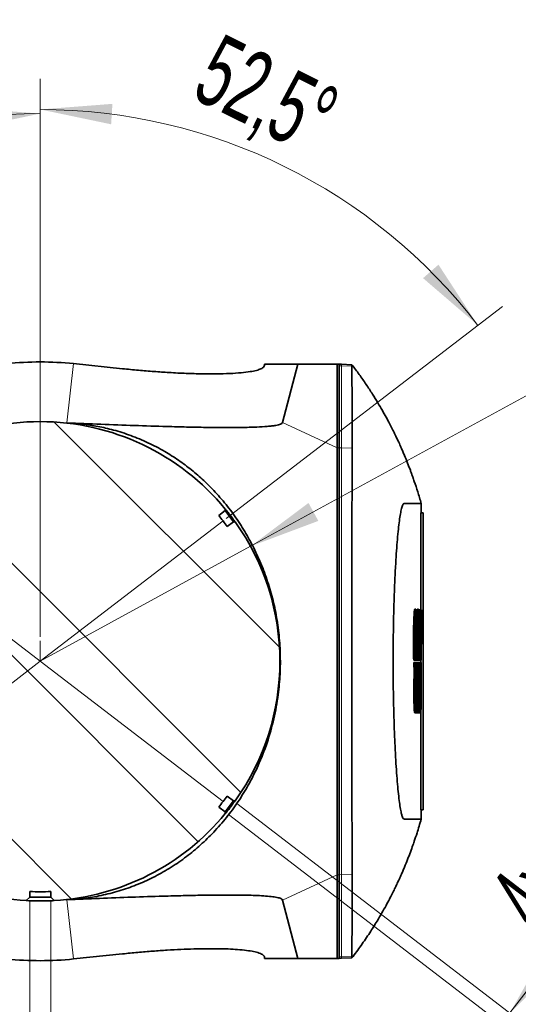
# Model space of a CAD drawing. Header units: millimetres. Extents: x 0 to 11920, y 0 to 8400.
# Tile 60 of 120: x 10839 to 11326, y 2299 to 3260. Entities that reach past the tile are written whole.
import ezdxf

# ---------------------------------------------------------------- set-up
doc = ezdxf.new("R2010")
doc.units = ezdxf.units.MM
doc.header["$LTSCALE"] = 20
doc.header["$PDSIZE"] = -1
doc.styles.add('SLDTEXTSTYLE0', font='TXT', dxfattribs={"width": 0.605})
doc.dimstyles.new('SLDDIMSTYLE11', dxfattribs={"dimtxt": 70, "dimasz": 70, "dimexe": 0, "dimexo": 0.0625, "dimgap": 17.5, "dimtad": 1, "dimdec": 1, "dimlfac": 0.5, "dimrnd": 1e-09, "dimzin": 12, "dimdsep": 46, "dimtxsty": 'SLDTEXTSTYLE0', "dimsah": 1, "dimcen": 0.09, "dimadec": 0, "dimazin": 3, "dimtfac": 1, "dimtmove": 0, "dimatfit": 0, "dimfxl": 1, "dimfrac": 2, "dimtolj": 1, "dimtzin": 12, "dimarcsym": 0})
doc.dimstyles.new('SLDDIMSTYLE12', dxfattribs={"dimtxt": 70, "dimasz": 70, "dimexe": 0, "dimexo": 0.0625, "dimgap": 17.5, "dimtad": 0, "dimtih": 1, "dimtoh": 1, "dimdec": 1, "dimlfac": 0.5, "dimrnd": 1e-09, "dimzin": 12, "dimdsep": 46, "dimtxsty": 'SLDTEXTSTYLE0', "dimsah": 1, "dimcen": 0, "dimadec": 0, "dimazin": 3, "dimtfac": 1, "dimtofl": 0, "dimtmove": 0, "dimatfit": 3, "dimfxl": 1, "dimfrac": 2, "dimtolj": 1, "dimtzin": 12, "dimarcsym": 0})
doc.dimstyles.new('SLDDIMSTYLE15', dxfattribs={"dimtxt": 70, "dimasz": 70, "dimexe": 0, "dimexo": 0.0625, "dimgap": 17.5, "dimtad": 1, "dimdec": 4, "dimlfac": 10, "dimzin": 12, "dimdsep": 46, "dimtxsty": 'SLDTEXTSTYLE0', "dimsah": 1, "dimcen": 0.09, "dimadec": 1, "dimazin": 3, "dimtfac": 1, "dimtofl": 0, "dimtmove": 0, "dimatfit": 3, "dimfxl": 1, "dimfrac": 2, "dimtolj": 1, "dimtzin": 12, "dimarcsym": 0})

# ---------------------------------------------------------------- blocks, each defined once
blk = doc.blocks.new('_D_78')
at = {"color": 7, "linetype": 'Continuous', "lineweight": 0}
for p, q in [((10858.78, 2657.85), (10858.78, 3202.65)), ((11040.46, 2773.32), (11309.99, 2980.13))]:
    blk.add_line(p, q, dxfattribs=at)
at = {"color": 7, "linetype": 'Continuous', "lineweight": 18}
blk.add_arc((10858.78, 2633.91), 538.73, 37.5, 90, dxfattribs=at)
for points in [[(10858.78, 3172.65), (10927.99, 3158.15), (10929.28, 3178.11)], [(11286.19, 2961.87), (11247.6, 3021.13), (11232.55, 3007.95)]]:
    blk.add_solid(points, dxfattribs=at)
at = {"color": 7, "linetype": 'Continuous', "lineweight": 18, "insert": (11035.77, 3247.92), "char_height": 70, "attachment_point": 1, "rotation": 333.75, "style": 'SLDTEXTSTYLE0'}
blk.add_mtext('52,5°', dxfattribs=at)
blk = doc.blocks.new('_D_79')
at = {"color": 7, "linetype": 'Continuous', "lineweight": 0}
for p, q in [((10858.78, 2657.85), (10858.78, 3198.6)), ((10677.1, 2773.32), (10410.78, 2977.67))]:
    blk.add_line(p, q, dxfattribs=at)
at = {"color": 7, "linetype": 'Continuous', "lineweight": 18}
blk.add_arc((10858.78, 2633.91), 534.69, 90, 142.5, dxfattribs=at)
for points in [[(10858.78, 3168.6), (10788.28, 3174.02), (10789.58, 3154.06)], [(10434.58, 2959.41), (10488.24, 3005.46), (10473.2, 3018.64)]]:
    blk.add_solid(points, dxfattribs=at)
at = {"color": 7, "linetype": 'Continuous', "lineweight": 18, "insert": (10481.19, 3144.48), "char_height": 70, "attachment_point": 1, "rotation": 26.25, "style": 'SLDTEXTSTYLE0'}
blk.add_mtext('52,5°', dxfattribs=at)
blk = doc.blocks.new('SW_SYMBOL_HOLE_DEPTH')
at = {"color": 0, "linetype": 'Continuous', "lineweight": 18}
for p, q in [((0, 17500), (16000, 17500)), ((8000, 17500), (8000, 1500)), ((2000, 11100), (8000, 1500)), ((14000, 11100), (8000, 1500))]:
    blk.add_line(p, q, dxfattribs=at)
blk = doc.blocks.new('_D_80')
at = {"color": 7, "linetype": 'Continuous', "lineweight": 0}
for p, q in [((10848.58, 2399.71), (10848.58, 2126.04)), ((10868.98, 2399.71), (10868.98, 2126.04)), ((10848.58, 2156.04), (10363.08, 2156.04)), ((10848.58, 2156.04), (10868.98, 2156.04)), ((10868.98, 2156.04), (10988.98, 2156.04))]:
    blk.add_line(p, q, dxfattribs=at)
at = {"color": 7, "linetype": 'Continuous', "lineweight": 18}
for points in [[(10848.58, 2156.04), (10778.58, 2166.04), (10778.58, 2146.04)], [(10868.98, 2156.04), (10938.98, 2146.04), (10938.98, 2166.04)]]:
    blk.add_solid(points, dxfattribs=at)
at = {"color": 7, "linetype": 'Continuous', "lineweight": 18, "xscale": 0.004511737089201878, "yscale": 0.004511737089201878, "zscale": 0.004511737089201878}
blk.add_blockref('SW_SYMBOL_HOLE_DEPTH', (10550.13, 2166.16), dxfattribs=at)
at = {"color": 7, "linetype": 'Continuous', "lineweight": 18, "char_height": 70, "attachment_point": 1, "style": 'SLDTEXTSTYLE0'}
for s, insert in [('M12', (10363.08, 2246.47)), ('20', (10646.82, 2246.47))]:
    blk.add_mtext(s, dxfattribs=dict(at, insert=insert))
blk = doc.blocks.new('_D_81')
at = {"color": 7, "linetype": 'Continuous', "lineweight": 0}
for p, q in [((11064.1, 2746.15), (11361.79, 2908.89)), ((11361.79, 2908.89), (11621.63, 2908.89)), ((10858.78, 2633.91), (11064.1, 2746.15))]:
    blk.add_line(p, q, dxfattribs=at)
at = {"color": 7, "linetype": 'Continuous', "lineweight": 18}
blk.add_solid([(11064.1, 2746.15), (11130.32, 2770.96), (11120.73, 2788.5)], dxfattribs=at)
at = {"color": 7, "linetype": 'Continuous', "lineweight": 18, "insert": (11391.79, 2999.13), "char_height": 70, "attachment_point": 1, "style": 'SLDTEXTSTYLE0'}
blk.add_mtext('R117', dxfattribs=at)
blk = doc.blocks.new('_D_82')
at = {"color": 7, "linetype": 'Continuous', "lineweight": 0}
for p, q in [((11317.38, 2290.59), (11648.41, 2722)), ((11050.74, 2495.18), (11341.18, 2272.32)), ((11042.47, 2484.39), (11332.9, 2261.53)), ((11309.1, 2279.8), (11317.38, 2290.59)), ((11309.1, 2279.8), (11236.05, 2184.6))]:
    blk.add_line(p, q, dxfattribs=at)
at = {"color": 7, "linetype": 'Continuous', "lineweight": 18}
for points in [[(11317.38, 2290.59), (11367.92, 2340.03), (11352.06, 2352.21)], [(11309.1, 2279.8), (11258.55, 2230.35), (11274.42, 2218.18)]]:
    blk.add_solid(points, dxfattribs=at)
at = {"color": 7, "linetype": 'Continuous', "lineweight": 18, "xscale": 0.004511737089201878, "yscale": 0.004511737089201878, "zscale": 0.004511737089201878, "rotation": 52.5000000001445}
blk.add_blockref('SW_SYMBOL_HOLE_DEPTH', (11516.42, 2566.61), dxfattribs=at)
at = {"color": 7, "linetype": 'Continuous', "lineweight": 18, "char_height": 70, "attachment_point": 1, "rotation": 52.5, "style": 'SLDTEXTSTYLE0'}
for s, insert in [('13', (11511.57, 2692.21)), ('4x M8', (11293.26, 2407.71))]:
    blk.add_mtext(s, dxfattribs=dict(at, insert=insert))

msp = doc.modelspace()

# ---------------------------------------------------------------- hatches: boundary and pattern name
at = {"linetype": 'Continuous', "lineweight": 18}
h = msp.add_hatch(dxfattribs=at)
h.set_pattern_fill('ANSI32', scale=20, angle=90, style=0)
edge = h.paths.add_edge_path(flags=0)
edge.add_arc((10858.778844, 2633.910982), 234, 144.438647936, 215.561352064)
edge.add_line((10668.421426, 2497.822578), (10669.986276, 2497.616562))
edge.add_line((10669.986276, 2497.616562), (10676.216304, 2502.397031))
edge.add_arc((10858.778844, 2633.910982), 225, 215.768130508, 219.231869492)
edge.add_line((10684.49546, 2491.607425), (10678.265431, 2486.826957))
edge.add_line((10678.265431, 2486.826957), (10678.059415, 2485.262107))
edge.add_arc((10858.778844, 2633.910982), 234, 219.438647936, 266.667079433)
edge.add_line((10845.174637, 2400.306775), (10848.578844, 2403.710982))
edge.add_line((10848.578844, 2403.710982), (10848.578844, 2409.142301))
edge.add_arc((10858.778844, 2633.910982), 225, 267.401700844, 272.598299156)
edge.add_line((10868.978844, 2409.142301), (10868.978844, 2403.710982))
edge.add_line((10868.978844, 2403.710982), (10872.383051, 2400.306775))
edge.add_arc((10858.778844, 2633.910982), 234, 273.332920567, 320.561352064)
edge.add_line((11039.498272, 2485.262107), (11039.292256, 2486.826957))
edge.add_line((11039.292256, 2486.826957), (11033.062227, 2491.607425))
edge.add_arc((10858.778844, 2633.910982), 225, 320.768130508, 324.231869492)
edge.add_line((11041.341383, 2502.397031), (11047.571411, 2497.616562))
edge.add_line((11047.571411, 2497.616562), (11049.136261, 2497.822578))
edge.add_arc((10858.778844, 2633.910982), 234, 324.438647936, 395.561352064)
edge.add_line((11049.136261, 2769.999385), (11047.571411, 2770.205402))
edge.add_line((11047.571411, 2770.205402), (11041.341383, 2765.424933))
edge.add_arc((10858.778844, 2633.910982), 225, 35.768130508, 39.231869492)
edge.add_line((11033.062227, 2776.214538), (11039.292256, 2780.995007))
edge.add_line((11039.292256, 2780.995007), (11039.498272, 2782.559857))
edge.add_arc((10858.778844, 2633.910982), 234, 39.438647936, 140.561352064)
edge.add_line((10678.059415, 2782.559857), (10678.265431, 2780.995007))
edge.add_line((10678.265431, 2780.995007), (10684.49546, 2776.214538))
edge.add_arc((10858.778844, 2633.910982), 225, 140.768130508, 144.231869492)
edge.add_line((10676.216304, 2765.424933), (10669.986276, 2770.205402))
edge.add_line((10669.986276, 2770.205402), (10668.421426, 2769.999385))

# ---------------------------------------------------------------- linework, layer by layer
at = {"color": 8, "linetype": 'Continuous', "lineweight": 18}
for p, q in [((10891.373771, 2924.501307), (10884.884942, 2866.652092)), ((11152.778844, 2922.292918), (11150.778844, 2922.362219)), ((11152.778844, 2922.292918), (11152.778844, 2923.84114)), ((11152.778844, 2842.21548), (11152.778844, 2922.292918)), ((11163.126882, 2921.934355), (11152.778844, 2922.292918)), ((11095.329462, 2867.015631), (11148.778844, 2842.284781)), ((11150.778844, 2842.284781), (11148.778844, 2842.284781)), ((11152.778844, 2842.21548), (11150.778844, 2842.284781)), ((11163.281143, 2841.851572), (11152.778844, 2842.21548)), ((11152.778844, 2425.606483), (11152.778844, 2842.21548)), ((11095.329462, 2400.806333), (11148.778844, 2425.537183)), ((11150.778844, 2425.537183), (11148.778844, 2425.537183)), ((11152.778844, 2425.606483), (11150.778844, 2425.537183)), ((11163.281144, 2425.970392), (11152.778844, 2425.606483)), ((11152.778844, 2345.529045), (11152.778844, 2425.606483)), ((10891.373771, 2343.320656), (10884.884942, 2401.169871)), ((11152.778844, 2345.529045), (11150.778844, 2345.459745)), ((11163.126882, 2345.887608), (11152.778844, 2345.529045)), ((11152.778844, 2343.980823), (11152.778844, 2345.529045))]:
    msp.add_line(p, q, dxfattribs=at)
at = {"color": 7, "linetype": 'Continuous', "lineweight": 35}
for p, q in [((10891.373771, 2924.501307), (10939.144864, 2919.541119)), ((11077.840812, 2923.910982), (11077.826629, 2923.098416)), ((11110.364106, 2923.910982), (11077.840812, 2923.910982)), ((11095.329462, 2867.015631), (11110.364106, 2923.910982)), ((11148.778844, 2923.910982), (11110.364106, 2923.910982)), ((11148.778844, 2923.910982), (11148.778844, 2842.284781)), ((11150.778844, 2923.910982), (11148.778844, 2923.910982)), ((11150.778844, 2922.362219), (11150.778844, 2923.910982)), ((11152.778844, 2923.84114), (11150.778844, 2923.910982)), ((11150.778844, 2842.284781), (11150.778844, 2922.362219)), ((11163.107502, 2923.480456), (11152.778844, 2923.84114)), ((11148.778844, 2842.284781), (11148.778844, 2425.537183)), ((11150.778844, 2425.537183), (11150.778844, 2842.284781)), ((11230.778844, 2787.910982), (11230.778844, 2778.910982)), ((11033.062227, 2776.214538), (11039.292256, 2780.995007)), ((11039.292256, 2780.995007), (11039.498272, 2782.559857)), ((11047.571411, 2770.205402), (11039.292256, 2780.995007)), ((11230.431011, 2684.298982), (11230.431011, 2778.910982)), ((11230.431011, 2778.910982), (11232.778844, 2778.910982)), ((11232.778844, 2778.910982), (11232.778844, 2488.910982)), ((11047.571411, 2770.205402), (11041.341383, 2765.424933)), ((11049.136261, 2769.999385), (11047.571411, 2770.205402)), ((11225.453968, 2684.793221), (11224.452503, 2684.793221)), ((11225.659166, 2635.164982), (11225.659166, 2684.298982)), ((11225.750347, 2684.298982), (11225.659166, 2684.298982)), ((11225.750347, 2684.298982), (11225.750347, 2635.164982)), ((11226.719475, 2684.298982), (11225.750347, 2684.298982)), ((11226.719475, 2635.164982), (11226.719475, 2684.298982)), ((11228.06133, 2684.793222), (11227.059965, 2684.793222)), ((11228.218238, 2635.164982), (11228.218238, 2684.298982)), ((11228.287693, 2684.298982), (11228.218238, 2684.298982)), ((11228.287693, 2684.298982), (11228.287693, 2635.164982)), ((11229.014914, 2684.298982), (11228.287693, 2684.298982)), ((11229.014914, 2635.164982), (11229.014914, 2684.298982)), ((11229.266074, 2684.298982), (11229.014914, 2684.298982)), ((11229.770793, 2684.298982), (11229.266074, 2684.298982)), ((11230.724002, 2684.298982), (11229.770793, 2684.298982)), ((11231.041033, 2684.298982), (11230.724002, 2684.298982)), ((11230.262749, 2663.778982), (11229.917881, 2663.778982)), ((11230.262749, 2635.164982), (11230.262749, 2663.778982)), ((11230.307944, 2663.778982), (11230.262749, 2663.778982)), ((11230.307944, 2663.778982), (11230.307944, 2635.164982)), ((11230.612578, 2663.778982), (11230.307944, 2663.778982)), ((11224.429854, 2635.164982), (11223.429854, 2635.164982)), ((11224.429854, 2635.164982), (11225.659166, 2635.164982)), ((11225.750347, 2635.164982), (11225.659166, 2635.164982)), ((11225.750347, 2635.164982), (11226.719475, 2635.164982)), ((11227.267432, 2635.164982), (11226.719475, 2635.164982)), ((11227.267432, 2635.164982), (11228.218238, 2635.164982)), ((11228.287693, 2635.164982), (11228.218238, 2635.164982)), ((11228.287693, 2635.164982), (11229.014914, 2635.164982)), ((11229.65152, 2635.164982), (11229.014914, 2635.164982)), ((11229.65152, 2635.164982), (11230.262749, 2635.164982)), ((11230.307944, 2635.164982), (11230.262749, 2635.164982)), ((11230.307944, 2635.164982), (11230.807474, 2635.164982)), ((11230.431011, 2632.656982), (11230.431011, 2635.164982)), ((11224.503868, 2632.656982), (11223.503868, 2632.656982)), ((11223.98914, 2623.415497), (11223.853138, 2625.146456)), ((11225.659166, 2632.656982), (11224.503868, 2632.656982)), ((11225.659166, 2583.522982), (11225.659166, 2632.656982)), ((11225.750347, 2632.656982), (11225.659166, 2632.656982)), ((11225.750347, 2632.656982), (11225.750347, 2583.522982)), ((11226.719475, 2632.656982), (11225.750347, 2632.656982)), ((11226.719475, 2583.522982), (11226.719475, 2632.656982)), ((11227.325368, 2632.656982), (11226.719475, 2632.656982)), ((11228.218238, 2632.656982), (11227.325368, 2632.656982)), ((11228.218238, 2583.522982), (11228.218238, 2632.656982)), ((11228.287693, 2632.656982), (11228.218238, 2632.656982)), ((11228.287693, 2632.656982), (11228.287693, 2583.522982)), ((11229.014914, 2632.656982), (11228.287693, 2632.656982)), ((11229.014914, 2583.522982), (11229.014914, 2632.656982)), ((11229.670334, 2632.656982), (11229.014914, 2632.656982)), ((11230.262749, 2632.656982), (11229.670334, 2632.656982)), ((11230.262749, 2583.522982), (11230.262749, 2632.656982)), ((11230.307944, 2632.656982), (11230.262749, 2632.656982)), ((11230.307944, 2632.656982), (11230.307944, 2583.522982)), ((11230.794692, 2632.656982), (11230.307944, 2632.656982)), ((11224.98914, 2623.415497), (11223.98914, 2623.415497)), ((11227.703144, 2623.415497), (11226.703144, 2623.415497)), ((11225.368748, 2583.522982), (11224.368748, 2583.522982)), ((11225.368748, 2583.522982), (11225.659166, 2583.522982)), ((11225.750347, 2583.522982), (11225.659166, 2583.522982)), ((11225.750347, 2583.522982), (11226.719475, 2583.522982)), ((11227.995962, 2583.522982), (11226.995962, 2583.522982)), ((11227.995962, 2583.522982), (11228.218238, 2583.522982)), ((11228.287693, 2583.522982), (11228.218238, 2583.522982)), ((11228.287693, 2583.522982), (11229.014914, 2583.522982)), ((11230.022059, 2583.522982), (11229.022059, 2583.522982)), ((11230.022059, 2583.522982), (11230.262749, 2583.522982)), ((11230.307944, 2583.522982), (11230.262749, 2583.522982)), ((11230.307944, 2583.522982), (11230.527423, 2583.522982)), ((11230.431011, 2488.910982), (11230.431011, 2583.522982)), ((11041.341383, 2502.397031), (11047.571411, 2497.616562)), ((11039.292256, 2486.826957), (11033.062227, 2491.607425)), ((11039.292256, 2486.826957), (11047.571411, 2497.616562)), ((11047.571411, 2497.616562), (11049.136261, 2497.822578)), ((11039.498272, 2485.262107), (11039.292256, 2486.826957)), ((11230.431011, 2488.910982), (11232.778844, 2488.910982)), ((11230.778844, 2488.910982), (11230.778844, 2479.910982)), ((11148.778844, 2425.537183), (11148.778844, 2343.910982)), ((11150.778844, 2345.459745), (11150.778844, 2425.537183)), ((10845.174637, 2400.306775), (10848.578844, 2403.710982)), ((10848.578844, 2403.710982), (10848.578844, 2409.142301)), ((10848.578844, 2403.710982), (10868.978844, 2403.710982)), ((10868.978844, 2409.142301), (10868.978844, 2403.710982)), ((10868.978844, 2403.710982), (10872.383051, 2400.306775)), ((11110.364106, 2343.910982), (11095.329462, 2400.806333)), ((10939.144864, 2348.280844), (10891.373771, 2343.320656)), ((11150.778844, 2343.910982), (11150.778844, 2345.459745)), ((11077.840812, 2343.910982), (11077.826629, 2344.723548)), ((11110.364106, 2343.910982), (11077.840812, 2343.910982)), ((11148.778844, 2343.910982), (11110.364106, 2343.910982)), ((11150.778844, 2343.910982), (11148.778844, 2343.910982)), ((11152.778844, 2343.980823), (11150.778844, 2343.910982)), ((11163.107502, 2344.341508), (11152.778844, 2343.980823))]:
    msp.add_line(p, q, dxfattribs=at)
at = {"color": 7, "linetype": 'Continuous', "lineweight": 18}
for p, q in [((10680.274342, 2770.882303), (10858.778844, 2633.910982)), ((10858.778844, 2633.910982), (11037.283345, 2770.882303)), ((10858.778844, 2633.910982), (10858.778844, 2653.850871)), ((10858.778844, 2633.910982), (10680.274342, 2496.93966)), ((11037.283345, 2496.93966), (10858.778844, 2633.910982))]:
    msp.add_line(p, q, dxfattribs=at)
at = {"color": 7, "linetype": 'Continuous', "lineweight": 35, "flags": 128}
for points in [[(11163.281143, 2841.851572), (11163.197299, 2882.090531), (11163.126882, 2921.934355)], [(11230.778844, 2787.910982), (11230.778844, 2787.910982)], [(11230.778844, 2479.910982), (11230.778844, 2479.910982)], [(11163.126882, 2345.887608), (11163.198494, 2386.126129), (11163.281144, 2425.970392)]]:
    msp.add_lwpolyline(points, dxfattribs=at)
at = {"color": 7, "linetype": 'Continuous', "lineweight": 35}
for radius, start, end in [(234, 39.438647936, 140.561352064), (225, 35.768130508, 39.231869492), (234, 324.438647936, 35.561352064), (225, 320.768130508, 324.231869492), (234, 219.438647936, 266.667079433), (234, 273.332920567, 320.561352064), (225, 267.401700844, 272.598299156)]:
    msp.add_arc((10858.778844, 2633.910982), radius, start, end, dxfattribs=at)
for centre, major_axis, ratio, start_param, end_param in [((10858.778844, 2608.571947), (0, 317.617058), 0.99681261, 6.1800510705, 6.3863195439), ((2031.778844, 2069.193751), (0, 26319.7411), 0.3495475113, 4.7338943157, 4.7357615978), ((2031.778844, 2134.420935), (0, 26319.7411), 0.3495475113, 4.7325029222, 4.7332827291), ((2031.778844, 3082.84996), (0, 26319.7411), 0.3495475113, 4.6964660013, 4.6972457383), ((2031.778844, 3017.622776), (0, 26319.7411), 0.3495475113, 4.6978572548, 4.6997242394), ((2031.778844, 2069.193751), (0, 26319.7411), 0.3495475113, 4.7319318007, 4.7337990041), ((2031.778844, 3017.622776), (0, 26319.7411), 0.3495475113, 4.695894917, 4.697761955), ((2030.778844, 2069.193751), (0, 26319.7411), 0.3495475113, 4.7319318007, 4.7319715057), ((10858.778844, 2659.250017), (0, 317.617058), 0.99681261, 3.0384584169, 3.2447268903)]:
    msp.add_ellipse(centre, major_axis=major_axis, ratio=ratio, start_param=start_param, end_param=end_param, dxfattribs=at)
for points, knots in [([(11077.826629, 2923.098416), (11077.64015, 2922.438791), (11077.266275, 2921.116301), (11074.475074, 2919.398622), (11070.115173, 2917.893925), (11063.761752, 2916.581591), (11055.155915, 2915.523461), (11044.114511, 2914.782881), (11031.346502, 2914.435551), (11017.031242, 2914.491454), (11001.500787, 2914.925667), (10985.648516, 2915.699877), (10969.918076, 2916.759658), (10954.724293, 2917.990987), (10944.331154, 2919.02509), (10939.144864, 2919.541119)], [0, 0, 0, 0, 0.07523538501, 0.15084053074, 0.22644251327, 0.3016735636, 0.38752728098, 0.47366847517, 0.55946844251, 0.64014941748, 0.72113508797, 0.80173626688, 0.86776089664, 0.93401124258, 1, 1, 1, 1]), ([(11224.00357, 2809.462341), (11223.752465, 2810.197211), (11223.184459, 2811.859501), (11222.258593, 2814.495692), (11221.224982, 2817.380313), (11219.663647, 2821.636632), (11217.490756, 2827.34166), (11214.966275, 2833.600316), (11212.834371, 2838.648028), (11211.170902, 2842.477338), (11209.165533, 2846.940178), (11207.042574, 2851.498503), (11204.914297, 2855.929456), (11202.519471, 2860.753086), (11199.739186, 2866.160467), (11196.470306, 2872.27278), (11192.651137, 2879.105671), (11188.234272, 2886.640541), (11182.989723, 2895.132925), (11176.938696, 2904.361665), (11170.245337, 2913.998175), (11165.470331, 2920.333978), (11163.101928, 2923.476535)], [0, 0, 0, 0, 0.04106509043, 0.09289011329, 0.14480423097, 0.19666420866, 0.31774658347, 0.43563571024, 0.49353589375, 0.54787544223, 0.59511359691, 0.62657308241, 0.65539271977, 0.68245588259, 0.70878124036, 0.7386906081, 0.771295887, 0.8084911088, 0.85031942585, 0.89894813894, 0.94987829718, 1, 1, 1, 1]), ([(11163.126882, 2921.934355), (11163.121827, 2922.384342), (11163.111697, 2923.286066), (11163.108902, 2923.415575), (11163.107502, 2923.480456)], [0, 0, 0, 0, 0.4990296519, 1, 1, 1, 1]), ([(10884.884942, 2866.652092), (10895.957774, 2866.193409), (10918.10432, 2865.276005), (10950.739733, 2864.072202), (10978.547718, 2863.201148), (11001.763503, 2862.595308), (11020.509553, 2862.216862), (11038.468464, 2862.03258), (11055.258186, 2862.111004), (11069.423512, 2862.483516), (11079.138852, 2863.04962), (11085.097651, 2863.652697), (11089.771458, 2864.335278), (11093.032218, 2865.178262), (11094.869695, 2866.155901), (11095.176213, 2866.729066), (11095.329462, 2867.015631)], [0, 0, 0, 0, 0.1274783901, 0.2549669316, 0.382407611, 0.4606943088, 0.5392585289, 0.6177021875, 0.6958360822, 0.7737607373, 0.8348972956, 0.8659868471, 0.8970676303, 0.9477635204, 0.9738833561, 1, 1, 1, 1]), ([(10884.884942, 2866.652092), (10889.815719, 2866.345391), (10899.684505, 2865.731538), (10914.906249, 2863.392757), (10930.771591, 2859.802602), (10947.244365, 2854.561361), (10964.03325, 2847.585595), (10979.645448, 2839.435348), (10993.814619, 2830.402956), (11006.548306, 2820.895397), (11019.176154, 2809.949193), (11031.457203, 2797.478223), (11043.202437, 2783.445202), (11053.765216, 2768.588322), (11063.250825, 2752.802379), (11071.59212, 2736.083698), (11078.725132, 2718.479286), (11084.512593, 2700.29574), (11088.970226, 2681.377991), (11091.942383, 2661.78205), (11093.360258, 2641.648333), (11093.187832, 2621.448642), (11091.277113, 2599.975762), (11087.17756, 2577.46026), (11080.5892, 2554.233734), (11072.424338, 2533.395266), (11063.206109, 2514.92494), (11053.395323, 2498.630934), (11042.28843, 2483.160651), (11030.199172, 2468.952841), (11017.211874, 2456.037974), (11003.474451, 2444.426684), (10988.699037, 2433.897475), (10972.98871, 2424.714195), (10956.670933, 2416.970598), (10939.765327, 2410.653824), (10922.585499, 2405.960471), (10905.349865, 2402.809674), (10892.852946, 2401.54923), (10886.112377, 2401.22831), (10884.884942, 2401.169871)], [0, 0, 0, 0, 0.02426357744, 0.04856274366, 0.07279541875, 0.09893365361, 0.12517568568, 0.1512936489, 0.17364870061, 0.19607330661, 0.21845427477, 0.24464447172, 0.2709279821, 0.29723420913, 0.32345548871, 0.35063322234, 0.37789960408, 0.40515582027, 0.43231964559, 0.46066371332, 0.4891301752, 0.51759443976, 0.54593549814, 0.58024662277, 0.61466324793, 0.64899233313, 0.676371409, 0.70383952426, 0.73129617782, 0.75865957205, 0.784092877, 0.80957667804, 0.83496973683, 0.86064197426, 0.88642569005, 0.91209979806, 0.93932194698, 0.96665225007, 0.99392748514, 1, 1, 1, 1]), ([(11163.281144, 2425.970392), (11163.27478, 2427.031889), (11163.26202, 2429.160139), (11163.24353, 2434.921111), (11163.22552, 2442.449079), (11163.206478, 2452.301203), (11163.189027, 2464.702156), (11163.174586, 2479.724073), (11163.160577, 2496.673973), (11163.147907, 2515.399036), (11163.138555, 2535.599047), (11163.131915, 2557.03064), (11163.12649, 2579.45668), (11163.121942, 2602.557412), (11163.120806, 2626.054647), (11163.121666, 2649.653605), (11163.122958, 2673.051076), (11163.127345, 2695.965061), (11163.134082, 2718.076345), (11163.14183, 2739.132453), (11163.151639, 2758.879611), (11163.16436, 2777.01022), (11163.17951, 2793.350701), (11163.195107, 2807.705238), (11163.213193, 2819.808475), (11163.234643, 2829.6004), (11163.252263, 2835.929874), (11163.267697, 2839.83229), (11163.276661, 2841.178478), (11163.281143, 2841.851572)], [0, 0, 0, 0, 0.0342091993, 0.0685877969, 0.1029663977, 0.1371756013, 0.1760107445, 0.2149697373, 0.2538048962, 0.2926395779, 0.3315980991, 0.3704327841, 0.4092673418, 0.4482257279, 0.4870602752, 0.5258953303, 0.5648542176, 0.6036892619, 0.6425244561, 0.6814834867, 0.7203186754, 0.7591538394, 0.7981128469, 0.8369480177, 0.8757829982, 0.9147418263, 0.9535768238, 0.9767884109, 1, 1, 1, 1]), ([(11224.003006, 2809.46215), (11225.129846, 2806.186354), (11227.397606, 2799.593838), (11229.647109, 2791.82135), (11230.778844, 2787.910982)], [0, 0, 0, 0, 0.4968960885, 1, 1, 1, 1]), ([(11230.778844, 2479.910982), (11230.758, 2479.910982), (11230.717542, 2479.910982), (11230.40504, 2479.910981), (11229.950465, 2479.910979), (11229.370268, 2479.910977), (11228.703901, 2479.910975), (11227.981235, 2479.910971), (11227.230288, 2479.910968), (11226.469733, 2479.910963), (11225.721091, 2479.910959), (11225.003754, 2479.910953), (11224.335009, 2479.910947), (11223.730027, 2479.910941), (11223.217147, 2479.910934), (11222.801053, 2479.910927), (11222.490663, 2479.91092), (11222.286547, 2479.910914), (11222.179859, 2479.910909), (11222.141361, 2479.910908), (11222.126067, 2479.910907), (11222.119656, 2479.910906), (11222.116897, 2479.910906), (11222.115584, 2479.910906), (11221.758001, 2479.910887), (11221.041643, 2479.910851), (11219.936616, 2479.91087), (11218.840895, 2479.910796), (11217.773478, 2479.911175), (11216.848803, 2479.910296), (11216.033066, 2479.912681), (11215.27114, 2479.903359), (11214.470585, 2479.941227), (11213.664145, 2479.817824), (11212.890107, 2480.737113), (11212.108621, 2482.659907), (11211.240722, 2485.891564), (11210.289809, 2490.817436), (11209.27304, 2497.836146), (11208.29038, 2506.425889), (11207.357463, 2516.484724), (11206.489088, 2527.90399), (11205.700952, 2540.555375), (11205.006879, 2554.278267), (11204.41874, 2568.932705), (11203.948317, 2584.343111), (11203.604049, 2600.327663), (11203.392569, 2616.705399), (11203.318209, 2633.285521), (11203.382336, 2649.869473), (11203.583163, 2666.269951), (11203.917885, 2682.290626), (11204.379273, 2697.752213), (11204.958636, 2712.470619), (11205.645695, 2726.27809), (11206.426645, 2739.00455), (11207.289582, 2750.514372), (11208.218281, 2760.691336), (11209.198417, 2769.398372), (11210.212661, 2776.535039), (11211.096014, 2781.222052), (11211.829768, 2784.16118), (11212.408926, 2785.94502), (11212.984204, 2787.172606), (11213.524959, 2787.83758), (11214.128792, 2787.942234), (11214.748917, 2787.902692), (11215.388772, 2787.91277), (11215.935002, 2787.910539), (11216.40945, 2787.911039), (11216.815156, 2787.910944), (11217.442587, 2787.911022), (11218.342766, 2787.911062), (11219.544047, 2787.911102), (11220.574488, 2787.911099), (11221.308848, 2787.911085), (11221.68687, 2787.911073), (11221.878316, 2787.911067), (11221.974613, 2787.911063), (11222.0229, 2787.911061), (11222.047078, 2787.91106), (11222.059175, 2787.91106), (11222.065226, 2787.91106), (11222.068252, 2787.91106), (11222.069765, 2787.91106), (11222.070522, 2787.91106), (11222.0709, 2787.911059), (11222.071089, 2787.911059), (11222.071184, 2787.911059), (11222.071231, 2787.911059), (11222.071255, 2787.911059), (11222.071267, 2787.911059), (11222.071273, 2787.911059), (11222.071276, 2787.911059), (11222.071277, 2787.911059), (11222.170898, 2787.911056), (11222.403213, 2787.911049), (11222.795709, 2787.91104), (11223.277081, 2787.911032), (11223.838095, 2787.911025), (11224.467609, 2787.911018), (11225.152572, 2787.911012), (11225.878022, 2787.911006), (11226.627087, 2787.911001), (11227.380988, 2787.910996), (11228.119018, 2787.910993), (11228.818626, 2787.910989), (11229.455063, 2787.910986), (11230.002869, 2787.910984), (11230.42971, 2787.910983), (11230.721722, 2787.910982), (11230.759441, 2787.910982), (11230.778844, 2787.910982)], [0, 0, 0, 0, 0.0280219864, 0.0543927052, 0.0791121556, 0.1021803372, 0.1235972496, 0.1430244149, 0.1608587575, 0.1771002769, 0.1917489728, 0.204804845, 0.2162678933, 0.2261381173, 0.234415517, 0.2403820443, 0.2451150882, 0.2482598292, 0.2493409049, 0.2497579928, 0.2499301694, 0.2500037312, 0.2500356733, 0.2500496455, 0.2500605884, 0.2655191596, 0.2801380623, 0.2939172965, 0.306856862, 0.3186185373, 0.325936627, 0.3342688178, 0.3436151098, 0.3515196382, 0.3593902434, 0.367232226, 0.3750724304, 0.3854188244, 0.3958301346, 0.4062139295, 0.4165558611, 0.4269605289, 0.4373546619, 0.447696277, 0.4580827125, 0.4684939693, 0.4788330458, 0.4892170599, 0.4996319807, 0.5099738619, 0.5203528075, 0.5307700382, 0.5411089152, 0.5514951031, 0.561907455, 0.5722531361, 0.5826096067, 0.5930411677, 0.6033990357, 0.6137656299, 0.6241680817, 0.6299839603, 0.6357829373, 0.641573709, 0.6473744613, 0.652290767, 0.6602463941, 0.6669152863, 0.6728889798, 0.6781674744, 0.6827507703, 0.6866388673, 0.6997172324, 0.7145223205, 0.7310541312, 0.7399675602, 0.7445861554, 0.7469359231, 0.7481209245, 0.7487159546, 0.749014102, 0.7491633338, 0.7492379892, 0.7492753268, 0.749293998, 0.7493033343, 0.7493080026, 0.7493103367, 0.7493115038, 0.7493120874, 0.7493123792, 0.7493125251, 0.749312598, 0.7493126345, 0.7493126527, 0.7493126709, 0.7536153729, 0.7594334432, 0.7667668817, 0.7756156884, 0.7859798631, 0.7978594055, 0.8112543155, 0.8261645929, 0.8425902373, 0.8605312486, 0.8799876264, 0.9009593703, 0.92344648, 0.9474489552, 0.9729667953, 1, 1, 1, 1]), ([(11049.136261, 2769.999385), (11049.087562, 2770.067637), (11048.988361, 2770.206668), (11048.195325, 2771.309669), (11046.992708, 2772.955321), (11045.481909, 2774.979487), (11043.848982, 2777.115063), (11042.269329, 2779.132072), (11040.909031, 2780.831962), (11039.926891, 2782.038717), (11039.533319, 2782.517233), (11039.50553, 2782.55103), (11039.498272, 2782.559857)], [0, 0, 0, 0, 0.1059362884, 0.2157943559, 0.324658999, 0.4318225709, 0.53731611, 0.6419793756, 0.7470481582, 0.8535268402, 0.9617461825, 1, 1, 1, 1]), ([(11224.452503, 2684.467755), (11224.407202, 2684.54919), (11224.247709, 2684.835905), (11223.969884, 2682.494828), (11223.65807, 2677.682573), (11223.409288, 2670.603335), (11223.249168, 2662.059219), (11223.196382, 2652.756894), (11223.248613, 2643.358638), (11223.369408, 2637.89768), (11223.429854, 2635.164982)], [0, 0, 0, 0, 0.0536116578, 0.1887554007, 0.3239726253, 0.4592189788, 0.594450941, 0.7296260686, 0.8647031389, 1, 1, 1, 1]), ([(11225.659166, 2684.298982), (11225.593769, 2684.525025), (11225.462975, 2684.977114), (11225.261037, 2684.517272), (11225.062163, 2683.205169), (11224.871454, 2681.030733), (11224.695529, 2678.04456), (11224.539384, 2674.35683), (11224.409202, 2670.04561), (11224.308308, 2665.257355), (11224.241591, 2660.11073), (11224.209889, 2654.765612), (11224.215709, 2649.363741), (11224.256809, 2644.212137), (11224.327446, 2639.403779), (11224.395718, 2636.577917), (11224.429854, 2635.164982)], [0, 0, 0, 0, 0.0723199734, 0.1446403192, 0.2169613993, 0.2892822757, 0.3615761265, 0.4338693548, 0.5061589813, 0.5784484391, 0.6506719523, 0.7228962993, 0.7950923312, 0.8672888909, 0.9336442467, 1, 1, 1, 1]), ([(11227.059965, 2684.467628), (11227.025211, 2684.558902), (11226.911744, 2684.856902), (11226.798224, 2683.420377), (11226.719475, 2682.423845)], [0, 0, 0, 0, 0.30629003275, 1, 1, 1, 1]), ([(11228.218238, 2684.298982), (11228.168305, 2684.524988), (11228.068441, 2684.977), (11227.913331, 2684.517666), (11227.759888, 2683.206513), (11227.612123, 2681.033505), (11227.475266, 2678.049208), (11227.353383, 2674.363493), (11227.251459, 2670.054305), (11227.172265, 2665.267435), (11227.119793, 2660.121685), (11227.094795, 2654.776336), (11227.099324, 2649.373502), (11227.131598, 2644.219395), (11227.187099, 2639.407585), (11227.240655, 2636.579185), (11227.267432, 2635.164982)], [0, 0, 0, 0, 0.0722895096, 0.1445793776, 0.2168698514, 0.2891601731, 0.3614270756, 0.4336934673, 0.5059727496, 0.5782519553, 0.6504855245, 0.7227199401, 0.7949433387, 0.8671672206, 0.9335834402, 1, 1, 1, 1]), ([(11223.853138, 2625.146456), (11223.809966, 2625.834364), (11223.72418, 2627.201262), (11223.606344, 2629.727834), (11223.538196, 2631.675742), (11223.503868, 2632.656982)], [0, 0, 0, 0, 0.33456496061, 0.66479341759, 1, 1, 1, 1]), ([(11224.503868, 2632.656982), (11224.5384, 2631.671259), (11224.607465, 2629.699788), (11224.76483, 2626.322184), (11224.89979, 2624.573319), (11224.98914, 2623.415497)], [0, 0, 0, 0, 0.2525877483, 0.5051821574, 1, 1, 1, 1]), ([(11227.325368, 2632.656982), (11227.352366, 2631.671199), (11227.406362, 2629.699607), (11227.529103, 2626.322089), (11227.633822, 2624.573223), (11227.703144, 2623.415497)], [0, 0, 0, 0, 0.25261825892, 0.5052432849, 1, 1, 1, 1]), ([(11223.98914, 2623.415497), (11223.913574, 2622.111617), (11223.762442, 2619.503852), (11223.610565, 2613.442795), (11223.539791, 2606.578185), (11223.562567, 2599.476003), (11223.675098, 2592.943782), (11223.863241, 2587.734523), (11224.10451, 2584.202984), (11224.280578, 2583.749881), (11224.368748, 2583.522982)], [0, 0, 0, 0, 0.1249440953, 0.2498887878, 0.374836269, 0.4997874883, 0.6247420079, 0.7496989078, 0.8746572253, 1, 1, 1, 1]), ([(11224.98914, 2623.415497), (11224.912177, 2622.082215), (11224.75825, 2619.415616), (11224.605666, 2613.194122), (11224.53797, 2606.170356), (11224.567498, 2598.94994), (11224.689355, 2592.380887), (11224.887753, 2587.240123), (11225.126212, 2584.069884), (11225.292166, 2583.695669), (11225.368748, 2583.522982)], [0, 0, 0, 0, 0.1273583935, 0.2547199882, 0.3819778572, 0.5091495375, 0.6363256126, 0.7635599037, 0.8908913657, 1, 1, 1, 1]), ([(11227.703144, 2623.415497), (11227.643432, 2622.08217), (11227.524006, 2619.415495), (11227.404938, 2613.19425), (11227.352034, 2606.170315), (11227.375125, 2598.948564), (11227.470325, 2592.377961), (11227.624775, 2587.236937), (11227.809505, 2584.068996), (11227.937114, 2583.695311), (11227.995962, 2583.522982)], [0, 0, 0, 0, 0.12735066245, 0.2547034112, 0.38197987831, 0.50919838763, 0.63642737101, 0.76369548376, 0.89102541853, 1, 1, 1, 1]), ([(11226.719475, 2586.060587), (11226.744329, 2585.556888), (11226.829452, 2583.831736), (11226.926939, 2583.650969), (11226.995962, 2583.522982)], [0, 0, 0, 0, 0.2919739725, 1, 1, 1, 1]), ([(11039.498272, 2485.262107), (11039.49867, 2485.262591), (11039.504071, 2485.269163), (11039.746241, 2485.563113), (11040.641093, 2486.658867), (11041.969802, 2488.312333), (11043.550576, 2490.322038), (11045.18834, 2492.454846), (11046.705913, 2494.479051), (11047.958447, 2496.186006), (11048.821312, 2497.381768), (11049.117284, 2497.796051), (11049.133211, 2497.818315), (11049.136261, 2497.822578)], [0, 0, 0, 0, 0.00873191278, 0.11858974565, 0.22838892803, 0.33708713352, 0.44404471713, 0.54939135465, 0.65404119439, 0.75923500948, 0.86591582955, 0.97432543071, 1, 1, 1, 1]), ([(11230.778844, 2479.910982), (11229.414104, 2475.202435), (11227.158351, 2467.419761), (11224.881931, 2461.002271), (11223.982753, 2458.467386)], [0, 0, 0, 0, 0.6050037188, 1, 1, 1, 1]), ([(11163.100115, 2344.346731), (11166.122685, 2348.377254), (11172.159263, 2356.426882), (11180.30139, 2368.468864), (11187.01052, 2379.123543), (11192.244949, 2388.002353), (11196.290087, 2395.214701), (11199.690873, 2401.567482), (11202.519424, 2407.068799), (11204.914311, 2411.892532), (11207.042571, 2416.323455), (11209.165536, 2420.881792), (11211.170903, 2425.344628), (11212.834372, 2429.173948), (11214.977497, 2434.248159), (11217.521277, 2440.557358), (11220.242456, 2447.705903), (11222.204661, 2453.158426), (11223.429116, 2456.671763), (11223.874657, 2457.981278), (11224.034063, 2458.449798)], [0, 0, 0, 0, 0.0640702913, 0.1279590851, 0.185571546, 0.2250645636, 0.2595078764, 0.290830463, 0.3171224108, 0.3441512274, 0.3729342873, 0.4043538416, 0.4515320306, 0.5058025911, 0.5636292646, 0.6825769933, 0.8047602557, 0.9281410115, 0.9742902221, 1, 1, 1, 1]), ([(11095.329462, 2400.806333), (11094.947128, 2401.303533), (11094.182106, 2402.298395), (11090.164581, 2403.426417), (11084.401612, 2404.2916), (11077.124127, 2404.911345), (11066.849011, 2405.420119), (11053.224505, 2405.735317), (11035.979827, 2405.7781), (11017.585986, 2405.560479), (10998.418392, 2405.150338), (10975.299394, 2404.524113), (10948.154362, 2403.656697), (10916.785819, 2402.491911), (10895.518302, 2401.61054), (10884.884942, 2401.169871)], [0, 0, 0, 0, 0.0464321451, 0.0929072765, 0.1400293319, 0.1873475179, 0.2345982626, 0.3138982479, 0.3934004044, 0.4732023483, 0.5531212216, 0.6327717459, 0.7551578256, 0.877583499, 1, 1, 1, 1]), ([(10845.174637, 2400.306775), (10845.267594, 2400.301281), (10845.482263, 2400.288593), (10847.418447, 2400.181529), (10850.761716, 2400.037676), (10855.0226, 2399.92657), (10859.618546, 2399.897609), (10864.047644, 2399.957818), (10867.897616, 2400.080518), (10870.7793, 2400.215216), (10872.200939, 2400.296134), (10872.33481, 2400.303956), (10872.383051, 2400.306775)], [0, 0, 0, 0, 0.0852754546, 0.1969287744, 0.3072819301, 0.4149046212, 0.5194809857, 0.6222469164, 0.7253580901, 0.8306927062, 0.9389892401, 1, 1, 1, 1]), ([(10939.144864, 2348.280844), (10944.120695, 2348.77686), (10954.090502, 2349.7707), (10968.689685, 2350.967697), (10982.785477, 2351.938812), (10996.184069, 2352.651642), (11008.790566, 2353.123272), (11020.835388, 2353.363536), (11032.121609, 2353.351308), (11042.502526, 2353.080835), (11052.021041, 2352.542479), (11060.402952, 2351.706409), (11067.434332, 2350.560299), (11073.068336, 2349.049518), (11077.000811, 2347.148479), (11077.551359, 2345.531851), (11077.826629, 2344.723548)], [0, 0, 0, 0, 0.0632998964, 0.126830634, 0.1901606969, 0.253222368, 0.3164707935, 0.3795639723, 0.4476868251, 0.5159940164, 0.5841453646, 0.6608585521, 0.7377848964, 0.8145167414, 0.907259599, 1, 1, 1, 1]), ([(11163.107502, 2344.341508), (11163.108896, 2344.405886), (11163.111689, 2344.534893), (11163.121811, 2345.43612), (11163.126882, 2345.887608)], [0, 0, 0, 0, 0.4990291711, 1, 1, 1, 1])]:
    msp.add_open_spline(points, degree=3, knots=knots, dxfattribs=at)
at = {"color": 7, "linetype": 'Continuous', "lineweight": 0}
msp.add_point((10858.778844, 2633.910982), dxfattribs=at)

# ---------------------------------------------------------------- dimensions: what is measured, and where the dimension line sits
at = {"color": 7, "linetype": 'Continuous', "lineweight": 18}
for base, line1, line2, picture, middle in [((10622.293542, 3113.455735), ((10858.778844, 2633.910982), (10858.778844, 2653.850871)), ((10680.274342, 2770.882303), (10858.778844, 2633.910982)), '_D_79', (10622.293542, 3113.455735)), ((11097.055214, 3117.087663), ((11037.283345, 2770.882303), (10858.778844, 2633.910982)), ((10858.778844, 2653.850871), (10858.778844, 2633.910982)), '_D_78', (11097.055214, 3117.087663))]:
    dim = msp.add_angular_dim_2l(base=base, line1=line1, line2=line2, dimstyle='SLDDIMSTYLE15', dxfattribs=at)
    dim.commit()
    dim.dimension.update_dxf_attribs({"geometry": picture, "text_midpoint": middle, "dimtype": 162})
dim = msp.add_radius_dim(center=(10858.778844, 2633.910982), mpoint=(11064.102003, 2746.153578), dimstyle='SLDDIMSTYLE12', dxfattribs=at)
dim.commit()
dim.dimension.update_dxf_attribs({"geometry": '_D_81', "text_midpoint": (11506.710407, 2962.605945), "dimtype": 164})
dim = msp.add_linear_dim(base=(11317.377324, 2290.587204), p1=(11039.292256, 2486.826957), p2=(11047.571411, 2497.616562), angle=52.5, text='4x M8{\\fGDT;x}13', dimstyle='SLDDIMSTYLE11', dxfattribs=at)
dim.commit()
dim.dimension.update_dxf_attribs({"geometry": '_D_82', "text_midpoint": (11506.710407, 2537.330882), "dimtype": 160})
dim = msp.add_linear_dim(base=(10868.978844, 2156.0394), p1=(10848.578844, 2403.710982), p2=(10868.978844, 2403.710982), text='M12{\\fGDT;x}20', dimstyle='SLDDIMSTYLE11', dxfattribs=at)
dim.commit()
dim.dimension.update_dxf_attribs({"geometry": '_D_80', "text_midpoint": (10558.422391, 2156.0394), "dimtype": 160})

doc.saveas('drawing.dxf')
